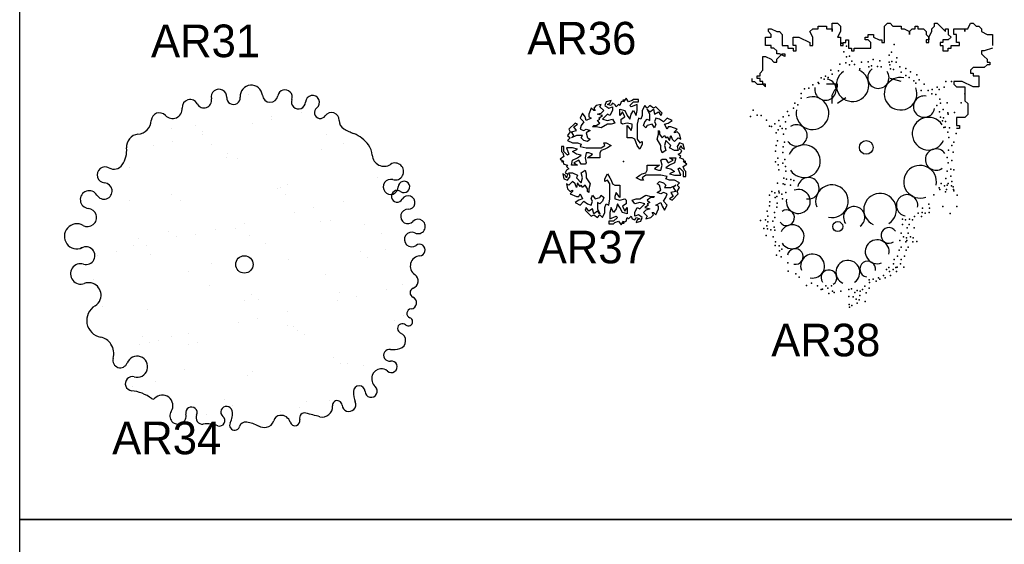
# Model space of a CAD drawing. Header units: millimetres. Extents: x -129.2 to -76.8, y 2488.8 to 2511.1.
# Tile 2 of 16: x -129.2 to -121.3, y 2499.8 to 2504. Entities that reach past the tile are written whole.
import ezdxf

# ---------------------------------------------------------------- set-up
doc = ezdxf.new("R2010")
doc.units = ezdxf.units.MM
doc.styles.add('MAYO', font='COBT____.PFB', dxfattribs={"height": 0.7})

# ---------------------------------------------------------------- blocks, each defined once
blk = doc.blocks.new('AR34')
for p, q in [((0.0399, 1.3749), (0.0399, 1.3749)), ((0.2216, 1.1962), (0.2216, 1.1962)), ((0.4616, 1.2273), (0.4616, 1.2273)), ((-0.3906, 1.1205), (-0.3906, 1.1205)), ((0.0677, 1.1396), (0.0677, 1.1396)), ((0.2214, 1.1738), (0.2214, 1.1738)), ((-0.583, 1.0958), (-0.583, 1.0958)), ((-0.3335, 1.0504), (-0.3335, 1.0504)), ((-0.3311, 1.0749), (-0.3311, 1.0749)), ((0.6655, 1.0498), (0.6655, 1.0498)), ((-0.7274, 0.9627), (-0.7274, 0.9627)), ((-0.5736, 0.9969), (-0.5736, 0.9969)), ((-0.265, 0.966), (-0.265, 0.966)), ((0.7986, 0.9807), (0.7986, 0.9807)), ((-0.1319, 0.8968), (-0.1319, 0.8968)), ((0.6272, 0.9303), (0.6272, 0.9303)), ((-0.1376, 0.8665), (-0.1376, 0.8665)), ((-0.0501, 0.8596), (-0.0501, 0.8596)), ((-0.919, 0.7875), (-0.919, 0.7875)), ((1.2778, 0.7317), (1.2778, 0.7317)), ((0.3473, 0.6479), (0.3473, 0.6479)), ((1.0726, 0.701), (1.0726, 0.701)), ((-0.5832, 0.564), (-0.5832, 0.564)), ((0.2714, 0.6133), (0.2714, 0.6133)), ((0.2912, 0.622), (0.2912, 0.622)), ((0.3309, 0.5677), (0.3309, 0.5677)), ((-0.9253, 0.5181), (-0.9253, 0.5181)), ((-0.5134, 0.5217), (-0.5134, 0.5217)), ((0.8022, 0.5141), (0.8022, 0.5141)), ((0.4083, 0.4265), (0.4083, 0.4265)), ((0.5621, 0.4607), (0.5621, 0.4607)), ((0.0071, 0.3372), (0.0071, 0.3372)), ((0.612, 0.3524), (0.612, 0.3524)), ((0.6968, 0.3562), (0.6968, 0.3562)), ((0.9729, 0.3228), (0.9729, 0.3228)), ((-0.6038, 0.2718), (-0.6038, 0.2718)), ((-0.3867, 0.2496), (-0.3867, 0.2496)), ((-0.233, 0.2838), (-0.233, 0.2838)), ((-0.068, 0.2924), (-0.068, 0.2924)), ((0.0424, 0.239), (0.0424, 0.239)), ((1.106, 0.2536), (1.106, 0.2536)), ((-0.8493, 0.2134), (-0.8493, 0.2134)), ((-0.7879, 0.1603), (-0.7879, 0.1603)), ((-0.5443, 0.2262), (-0.5443, 0.2262)), ((0.1755, 0.1698), (0.1755, 0.1698)), ((-1.0281, 0.1069), (-1.0281, 0.1069)), ((-0.8881, 0.1552), (-0.8881, 0.1552)), ((-0.755, 0.086), (-0.755, 0.086)), ((0.9335, 0.1061), (0.9335, 0.1061)), ((1.1422, 0.1269), (1.1422, 0.1269)), ((-1.1818, 0.0727), (-1.1818, 0.0727)), ((-0.2632, 0.0109), (-0.2632, 0.0109)), ((0.3608, 0.0479), (0.3608, 0.0479)), ((0.993, 0.0605), (0.993, 0.0605)), ((-0.4437, -0.0525), (-0.4437, -0.0525)), ((0.6547, -0.0792), (0.6547, -0.0792)), ((-1.2085, -0.1163), (-1.2085, -0.1163)), ((1.274, -0.1548), (1.274, -0.1548)), ((-0.2758, -0.163), (-0.2758, -0.163)), ((0.0583, -0.2354), (0.0583, -0.2354)), ((0.7664, -0.218), (0.7664, -0.218)), ((1.1428, -0.199), (1.1428, -0.199)), ((0.0017, -0.2818), (0.0017, -0.2818)), ((0.1178, -0.281), (0.1178, -0.281)), ((0.7489, -0.2867), (0.7489, -0.2867)), ((0.9027, -0.2525), (0.9027, -0.2525)), ((-1.1384, -0.3307), (-1.1384, -0.3307)), ((-0.7797, -0.3608), (-0.7797, -0.3608)), ((0.3477, -0.3759), (0.3477, -0.3759)), ((-0.0461, -0.4636), (-0.0461, -0.4636)), ((0.1076, -0.4294), (0.1076, -0.4294)), ((1.2118, -0.4473), (1.2118, -0.4473)), ((1.2803, -0.4042), (1.2803, -0.4042)), ((-0.4473, -0.5528), (-0.4473, -0.5528)), ((0.3498, -0.488), (0.3498, -0.488)), ((0.3988, -0.4963), (0.3988, -0.4963)), ((0.4305, -0.5263), (0.4305, -0.5263)), ((-0.8169, -0.577), (-0.8169, -0.577)), ((-0.7574, -0.6226), (-0.7574, -0.6226)), ((-0.6874, -0.6063), (-0.6874, -0.6063)), ((-0.5807, -0.5719), (-0.5807, -0.5719)), ((-0.3741, -0.6266), (-0.3741, -0.6266)), ((0.4829, -0.5572), (0.4829, -0.5572)), ((-0.8412, -0.6405), (-0.8412, -0.6405)), ((-0.4476, -0.641), (-0.4476, -0.641)), ((0.7203, -0.7426), (0.7203, -0.7426)), ((0.7798, -0.7883), (0.7798, -0.7883)), ((0.8361, -0.7921), (0.8361, -0.7921)), ((-0.4764, -0.8379), (-0.4764, -0.8379)), ((0.0713, -0.8559), (0.0713, -0.8559)), ((0.9621, -0.8062), (0.9621, -0.8062)), ((-0.71, -0.9349), (-0.71, -0.9349)), ((0.0316, -0.89), (0.0316, -0.89)), ((-0.8989, -0.9738), (-0.8989, -0.9738)), ((1.0608, -1.0035), (1.0608, -1.0035)), ((-0.1549, -1.0842), (-0.1549, -1.0842)), ((0.5001, -1.1004), (0.5001, -1.1004)), ((0.6883, -1.0891), (0.6883, -1.0891)), ((-0.0954, -1.1298), (-0.0954, -1.1298)), ((0.2945, -1.1767), (0.2945, -1.1767)), ((0.4482, -1.1425), (0.4482, -1.1425)), ((-0.3044, -1.2008), (-0.3044, -1.2008)), ((-0.1067, -1.266), (-0.1067, -1.266)), ((0.6572, -1.2151), (0.6572, -1.2151))]:
    blk.add_line(p, q)
blk.add_circle((0.0028, 0.0046), 0.0699)
for centre, radius, start, end in [((0.0588, 1.3575), 0.0893, 5.55578, 184.53107), ((-0.2018, 1.3515), 0.0627, 357.38104, 192.7058), ((-0.0847, 1.3461), 0.0546, 177.38104, 4.53107), ((0.2105, 1.3722), 0.0631, 185.55578, 350.27498), ((0.3298, 1.3518), 0.0579, 340.48863, 170.27498), ((0.5512, 1.3088), 0.0559, 307.42775, 177.69442), ((-0.4335, 1.267), 0.0645, 27.25613, 184.07894), ((-0.3222, 1.3243), 0.0607, 207.25613, 12.7058), ((0.4382, 1.3134), 0.0572, 160.48863, 357.69442), ((-0.6808, 1.1592), 0.0654, 42.89257, 177.06936), ((-0.5757, 1.2568), 0.0781, 222.89257, 4.07894), ((0.614, 1.2268), 0.0474, 127.42775, 325.90174), ((0.7041, 1.1658), 0.0615, 357.7701, 145.90174), ((-0.8632, 1.1685), 0.1172, 274.8706, 357.06936), ((0.8393, 1.1605), 0.0738, 177.7701, 240.22346), ((-0.8447, 0.9515), 0.1006, 94.8706, 185.24084), ((1.1378, 1.6824), 0.675, 240.22346, 247.91416), ((0.7814, 0.8039), 0.273, 36.39034, 67.91416), ((0.8726, 0.8712), 0.1597, 4.19425, 36.39034), ((-1.1524, 0.9232), 0.2084, 325.98137, 5.24084), ((1.1268, 0.8898), 0.0951, 184.19425, 303.01156), ((-1.0467, 0.8519), 0.0808, 240.37257, 325.98137), ((1.2158, 0.7527), 0.0684, 254.22489, 123.01156), ((-1.1184, 0.7257), 0.0643, 60.37257, 266.12842), ((-1.1272, 0.5957), 0.0659, 210.24225, 86.12842), ((1.1808, 0.6286), 0.0606, 74.22489, 359.85061), ((1.2874, 0.6284), 0.0461, 233.82209, 179.85061), ((-1.246, 0.5265), 0.0716, 30.24225, 264.7312), ((1.2324, 0.5531), 0.0471, 53.82209, 330.50873), ((1.3211, 0.503), 0.0547, 268.44748, 150.50873), ((-1.2593, 0.3825), 0.073, 240.6127, 84.7312), ((1.318, 0.3906), 0.0577, 88.44748, 315.83099), ((-1.3447, 0.2308), 0.1011, 60.6127, 294.61764), ((1.4009, 0.3102), 0.0578, 243.77907, 135.83099), ((1.3492, 0.2053), 0.0591, 63.77907, 306.30778), ((1.4115, 0.1206), 0.0461, 274.27682, 126.30778), ((-1.2711, 0.0757), 0.0712, 253.72911, 130.60171), ((-1.314, -0.0713), 0.082, 73.72911, 290.63538), ((1.4211, -0.0085), 0.0834, 94.27682, 235.37627), ((1.3381, -0.1287), 0.0627, 290.53114, 55.37627), ((-1.25, -0.2414), 0.0997, 339.03841, 110.63538), ((1.3734, -0.2229), 0.0379, 110.53114, 246.88072), ((-1.2514, -0.2408), 0.1013, 301.07304, 339.03841), ((1.3391, -0.3033), 0.0495, 275.14521, 66.88072), ((-1.1281, -0.4455), 0.1377, 121.07304, 259.39823), ((1.3468, -0.3892), 0.0367, 95.14521, 249.89443), ((1.2746, -0.5109), 0.0393, 49.14033, 247.23034), ((1.3225, -0.4555), 0.034, 229.14033, 69.89443), ((1.2335, -0.6089), 0.0669, 288.61253, 67.23034), ((-1.1768, -0.7057), 0.1271, 33.345, 79.39823), ((-1.1883, -0.7132), 0.1408, 344.36673, 33.345), ((1.1705, -0.7259), 0.0473, 81.47432, 279.08931), ((1.202, -0.5155), 0.1654, 261.47432, 288.61253), ((-0.9957, -0.7671), 0.0592, 164.36673, 339.30511), ((-0.8607, -0.8181), 0.085, 254.36759, 159.30511), ((1.1853, -0.8185), 0.0465, 227.41168, 99.08931), ((1.1062, -0.912), 0.0782, 96.26017, 161.22953), ((1.1055, -0.9054), 0.0715, 47.41168, 96.26017), ((-0.8989, -0.9546), 0.0567, 74.36759, 263.84146), ((1.1137, -0.9145), 0.0861, 161.22953, 227.77398), ((-0.9402, -1.3365), 0.3274, 53.09559, 83.84146), ((1.0867, -1.0235), 0.2067, 178.26061, 202.21066), ((0.9268, -1.0186), 0.0468, 2.29488, 178.26061), ((1.0228, -1.0148), 0.0493, 182.29488, 47.77398), ((-0.7331, -1.0608), 0.0174, 233.09559, 316.99125), ((-0.6579, -1.131), 0.0855, 326.76626, 136.99125), ((0.7497, -1.1295), 0.0388, 4.14328, 185.94356), ((0.8438, -1.1226), 0.0556, 184.14328, 22.21066), ((-0.5315, -1.2138), 0.0656, 146.76626, 13.4455), ((-0.4231, -1.1879), 0.0458, 336.02299, 193.4455), ((-0.1409, -1.1831), 0.0461, 11.99507, 231.24156), ((-0.227, -1.2014), 0.1341, 330.03086, 11.99507), ((0.6303, -1.1419), 0.0812, 255.24191, 5.94356), ((-0.3335, -1.2277), 0.0523, 156.02299, 275.96966), ((-0.1964, -1.2523), 0.0427, 251.48786, 51.24156), ((0.0132, -1.3176), 0.0537, 81.31075, 161.92588), ((-0.028, -1.5871), 0.3263, 63.51889, 81.31075), ((0.1703, -1.2353), 0.0704, 278.48389, 345.36637), ((0.2951, -1.2679), 0.0585, 95.8191, 165.36637), ((0.2971, -1.2875), 0.0782, 16.92412, 95.8191), ((0.4099, -1.2532), 0.0396, 196.92412, 15.79205), ((0.4877, -1.2312), 0.0413, 75.52169, 195.79205), ((-5.4107, -24.0742), 23.6335, 75.24191, 75.52169), ((-0.2989, -1.5583), 0.28, 71.48786, 95.96966), ((-0.076, -1.2885), 0.0402, 150.03086, 341.92588), ((0.165, -1.1996), 0.1065, 243.51889, 278.48389)]:
    blk.add_arc(centre, radius, start, end)
blk = doc.blocks.new('AR37')
for points in [[(-0.0031, 0.4993), (-0.0031, 0.4893), (-0.0231, 0.4793), (-0.0331, 0.4493), (-0.0431, 0.4593), (-0.0631, 0.4393), (-0.0731, 0.4593), (-0.0931, 0.4693), (-0.1031, 0.4493), (-0.1331, 0.4593), (-0.1131, 0.4693), (-0.1031, 0.4893), (-0.1431, 0.4793), (-0.1531, 0.4493), (-0.1231, 0.4293), (-0.0931, 0.4393), (-0.0931, 0.4093), (-0.1131, 0.3693), (-0.1331, 0.3793), (-0.1731, 0.3393), (-0.1331, 0.3293), (-0.0931, 0.3393), (-0.0731, 0.3093), (-0.1031, 0.2993), (-0.1331, 0.2993), (-0.1831, 0.2693), (-0.2231, 0.2793), (-0.2531, 0.2793), (-0.2431, 0.2893), (-0.2231, 0.2893), (-0.1931, 0.3093), (-0.2131, 0.3293), (-0.1931, 0.3393), (-0.2031, 0.3493), (-0.1731, 0.3693), (-0.2131, 0.3793), (-0.1831, 0.3893), (-0.1631, 0.4093), (-0.1931, 0.4393), (-0.1831, 0.4593), (-0.2231, 0.4493), (-0.2431, 0.4293), (-0.2331, 0.4093), (-0.2431, 0.4093), (-0.2631, 0.4293), (-0.2831, 0.3793), (-0.2831, 0.3593), (-0.2631, 0.3493), (-0.3031, 0.3293), (-0.3131, 0.3593), (-0.3331, 0.3893), (-0.3531, 0.3493), (-0.3231, 0.3193), (-0.3431, 0.2893), (-0.3531, 0.2593), (-0.3231, 0.2493), (-0.3031, 0.2593), (-0.2731, 0.2493), (-0.3031, 0.2293), (-0.2931, 0.1893), (-0.2731, 0.1793), (-0.2931, 0.1593), (-0.3231, 0.1693), (-0.3431, 0.1893), (-0.3331, 0.2093), (-0.3831, 0.2093), (-0.4231, 0.1893), (-0.4031, 0.2093), (-0.4231, 0.2393), (-0.3831, 0.2493), (-0.4031, 0.2793), (-0.3731, 0.2993), (-0.3931, 0.3093), (-0.4431, 0.2593), (-0.4331, 0.2393), (-0.4531, 0.2093), (-0.4331, 0.1893), (-0.4531, 0.1693), (-0.4131, 0.1493), (-0.3731, 0.1493), (-0.3431, 0.1393), (-0.3531, 0.1193), (-0.3031, 0.1093), (-0.1831, 0.1093), (-0.1531, 0.1293), (-0.1631, 0.1493), (-0.1431, 0.1493), (-0.1031, 0.1293), (-0.1331, 0.1093), (-0.1531, 0.0993), (-0.1831, 0.0893), (-0.1931, 0.0693), (-0.1931, 0.0293), (-0.2931, 0.0293), (-0.2531, 0.0593), (-0.2831, 0.0693), (-0.3031, 0.0693), (-0.3131, 0.0293), (-0.3031, -0.0107), (-0.3131, -0.0207), (-0.3431, -0.0207), (-0.3631, 0.0093), (-0.4031, -0.0107), (-0.3731, -0.0307), (-0.4231, -0.0307), (-0.4131, 0.0093), (-0.3731, 0.0293), (-0.3431, 0.0493), (-0.3831, 0.0593), (-0.4131, 0.0793), (-0.3731, 0.0993), (-0.4131, 0.1093), (-0.4631, 0.1093), (-0.4431, 0.0593), (-0.4531, 0.0493), (-0.4831, 0.0793), (-0.4831, 0.1193), (-0.5031, 0.1193), (-0.5031, 0.0793), (-0.4931, 0.0693), (-0.4831, 0.0393), (-0.5131, 0.0193), (-0.4831, -0.0007), (-0.5031, -0.0007)], [(0.4969, -0.0007), (0.4869, -0.0007), (0.4769, 0.0193), (0.4469, 0.0293), (0.4569, 0.0393), (0.4369, 0.0593), (0.4569, 0.0693), (0.4669, 0.0893), (0.4469, 0.0993), (0.4569, 0.1293), (0.4669, 0.1093), (0.4869, 0.0993), (0.4769, 0.1393), (0.4469, 0.1493), (0.4269, 0.1193), (0.4369, 0.0893), (0.4069, 0.0893), (0.3669, 0.1093), (0.3769, 0.1293), (0.3369, 0.1693), (0.3269, 0.1293), (0.3369, 0.0893), (0.3069, 0.0693), (0.2969, 0.0993), (0.2969, 0.1293), (0.2669, 0.1793), (0.2769, 0.2193), (0.2769, 0.2493), (0.2869, 0.2393), (0.2869, 0.2193), (0.3069, 0.1893), (0.3269, 0.2093), (0.3369, 0.1893), (0.3469, 0.1993), (0.3669, 0.1693), (0.3769, 0.2093), (0.3869, 0.1793), (0.4069, 0.1593), (0.4369, 0.1893), (0.4569, 0.1793), (0.4469, 0.2193), (0.4269, 0.2393), (0.4069, 0.2293), (0.4069, 0.2393), (0.4269, 0.2593), (0.3769, 0.2793), (0.3569, 0.2793), (0.3469, 0.2593), (0.3269, 0.2993), (0.3569, 0.3093), (0.3869, 0.3293), (0.3469, 0.3493), (0.3169, 0.3193), (0.2869, 0.3393), (0.2569, 0.3493), (0.2469, 0.3193), (0.2569, 0.2993), (0.2469, 0.2693), (0.2269, 0.2993), (0.1869, 0.2893), (0.1769, 0.2693), (0.1569, 0.2893), (0.1669, 0.3193), (0.1869, 0.3393), (0.2069, 0.3293), (0.2069, 0.3793), (0.1869, 0.4193), (0.2069, 0.3993), (0.2369, 0.4193), (0.2469, 0.3793), (0.2769, 0.3993), (0.2969, 0.3693), (0.3069, 0.3893), (0.2569, 0.4393), (0.2369, 0.4293), (0.2069, 0.4493), (0.1869, 0.4293), (0.1669, 0.4493), (0.1469, 0.4093), (0.1469, 0.3693), (0.1369, 0.3393), (0.1169, 0.3493), (0.1069, 0.2993), (0.1069, 0.1793), (0.1269, 0.1493), (0.1469, 0.1593), (0.1469, 0.1393), (0.1269, 0.0993), (0.1069, 0.1293), (0.0969, 0.1493), (0.0869, 0.1793), (0.0669, 0.1893), (0.0269, 0.1893), (0.0269, 0.2893), (0.0569, 0.2493), (0.0669, 0.2793), (0.0669, 0.2993), (0.0269, 0.3093), (-0.0131, 0.2993), (-0.0231, 0.3093), (-0.0231, 0.3393), (0.0069, 0.3593), (-0.0131, 0.3993), (-0.0331, 0.3693), (-0.0331, 0.4193), (0.0069, 0.4093), (0.0269, 0.3693), (0.0469, 0.3393), (0.0569, 0.3793), (0.0769, 0.4093), (0.0969, 0.3693), (0.1069, 0.4093), (0.1069, 0.4593), (0.0569, 0.4393), (0.0469, 0.4493), (0.0769, 0.4793), (0.1169, 0.4793), (0.1169, 0.4993), (0.0769, 0.4993), (0.0669, 0.4893), (0.0369, 0.4793), (0.0169, 0.5093), (-0.0031, 0.4793), (-0.0031, 0.4993)], [(-0.0031, -0.5007), (-0.0031, -0.4907), (0.0169, -0.4807), (0.0269, -0.4507), (0.0369, -0.4607), (0.0569, -0.4407), (0.0669, -0.4607), (0.0869, -0.4707), (0.0969, -0.4507), (0.1269, -0.4607), (0.1069, -0.4707), (0.0969, -0.4907), (0.1369, -0.4807), (0.1469, -0.4507), (0.1169, -0.4307), (0.0869, -0.4407), (0.0869, -0.4107), (0.1069, -0.3707), (0.1269, -0.3807), (0.1669, -0.3407), (0.1269, -0.3307), (0.0869, -0.3407), (0.0669, -0.3107), (0.0969, -0.3007), (0.1269, -0.3007), (0.1769, -0.2707), (0.2169, -0.2807), (0.2469, -0.2807), (0.2369, -0.2907), (0.2169, -0.2907), (0.1869, -0.3107), (0.2069, -0.3307), (0.1869, -0.3407), (0.1969, -0.3507), (0.1669, -0.3707), (0.2069, -0.3807), (0.1769, -0.3907), (0.1569, -0.4107), (0.1869, -0.4407), (0.1769, -0.4607), (0.2169, -0.4507), (0.2369, -0.4307), (0.2269, -0.4107), (0.2369, -0.4107), (0.2569, -0.4307), (0.2769, -0.3807), (0.2769, -0.3607), (0.2569, -0.3507), (0.2969, -0.3307), (0.3069, -0.3607), (0.3269, -0.3907), (0.3469, -0.3507), (0.3169, -0.3207), (0.3369, -0.2907), (0.3469, -0.2607), (0.3169, -0.2507), (0.2969, -0.2607), (0.2669, -0.2507), (0.2969, -0.2307), (0.2869, -0.1907), (0.2669, -0.1807), (0.2869, -0.1607), (0.3169, -0.1707), (0.3369, -0.1907), (0.3269, -0.2107), (0.3769, -0.2107), (0.4169, -0.1907), (0.3969, -0.2107), (0.4169, -0.2407), (0.3769, -0.2507), (0.3969, -0.2807), (0.3669, -0.3007), (0.3869, -0.3107), (0.4369, -0.2607), (0.4269, -0.2407), (0.4469, -0.2107), (0.4269, -0.1907), (0.4469, -0.1707), (0.4069, -0.1507), (0.3669, -0.1507), (0.3369, -0.1407), (0.3469, -0.1207), (0.2969, -0.1107), (0.1769, -0.1107), (0.1469, -0.1307), (0.1569, -0.1507), (0.1369, -0.1507), (0.0969, -0.1307), (0.1269, -0.1107), (0.1469, -0.1007), (0.1769, -0.0907), (0.1869, -0.0707), (0.1869, -0.0307), (0.2869, -0.0307), (0.2469, -0.0607), (0.2769, -0.0707), (0.2969, -0.0707), (0.3069, -0.0307), (0.2969, 0.0093), (0.3069, 0.0193), (0.3369, 0.0193), (0.3569, -0.0107), (0.3969, 0.0093), (0.3669, 0.0293), (0.4169, 0.0293), (0.4069, -0.0107), (0.3669, -0.0307), (0.3369, -0.0507), (0.3769, -0.0607), (0.4069, -0.0807), (0.3669, -0.1007), (0.4069, -0.1107), (0.4569, -0.1107), (0.4369, -0.0607), (0.4469, -0.0507), (0.4769, -0.0807), (0.4769, -0.1207), (0.4969, -0.1207), (0.4969, -0.0807), (0.4869, -0.0707), (0.4769, -0.0407), (0.5069, -0.0207), (0.4769, -0.0007), (0.4969, -0.0007)], [(-0.5031, -0.0007), (-0.4931, -0.0007), (-0.4831, -0.0207), (-0.4531, -0.0307), (-0.4631, -0.0407), (-0.4431, -0.0607), (-0.4631, -0.0707), (-0.4731, -0.0907), (-0.4531, -0.1007), (-0.4631, -0.1307), (-0.4731, -0.1107), (-0.4931, -0.1007), (-0.4831, -0.1407), (-0.4531, -0.1507), (-0.4331, -0.1207), (-0.4431, -0.0907), (-0.4131, -0.0907), (-0.3731, -0.1107), (-0.3831, -0.1307), (-0.3431, -0.1707), (-0.3331, -0.1307), (-0.3431, -0.0907), (-0.3131, -0.0707), (-0.3031, -0.1007), (-0.3031, -0.1307), (-0.2731, -0.1807), (-0.2831, -0.2207), (-0.2831, -0.2507), (-0.2931, -0.2407), (-0.2931, -0.2207), (-0.3131, -0.1907), (-0.3331, -0.2107), (-0.3431, -0.1907), (-0.3531, -0.2007), (-0.3731, -0.1707), (-0.3831, -0.2107), (-0.3931, -0.1807), (-0.4131, -0.1607), (-0.4431, -0.1907), (-0.4631, -0.1807), (-0.4531, -0.2207), (-0.4331, -0.2407), (-0.4131, -0.2307), (-0.4131, -0.2407), (-0.4331, -0.2607), (-0.3831, -0.2807), (-0.3631, -0.2807), (-0.3531, -0.2607), (-0.3331, -0.3007), (-0.3631, -0.3107), (-0.3931, -0.3307), (-0.3531, -0.3507), (-0.3231, -0.3207), (-0.2931, -0.3407), (-0.2631, -0.3507), (-0.2531, -0.3207), (-0.2631, -0.3007), (-0.2531, -0.2707), (-0.2331, -0.3007), (-0.1931, -0.2907), (-0.1831, -0.2707), (-0.1631, -0.2907), (-0.1731, -0.3207), (-0.1931, -0.3407), (-0.2131, -0.3307), (-0.2131, -0.3807), (-0.1931, -0.4207), (-0.2131, -0.4007), (-0.2431, -0.4207), (-0.2531, -0.3807), (-0.2831, -0.4007), (-0.3031, -0.3707), (-0.3131, -0.3907), (-0.2631, -0.4407), (-0.2431, -0.4307), (-0.2131, -0.4507), (-0.1931, -0.4307), (-0.1731, -0.4507), (-0.1531, -0.4107), (-0.1531, -0.3707), (-0.1431, -0.3407), (-0.1231, -0.3507), (-0.1131, -0.3007), (-0.1131, -0.1807), (-0.1331, -0.1507), (-0.1531, -0.1607), (-0.1531, -0.1407), (-0.1331, -0.1007), (-0.1131, -0.1307), (-0.1031, -0.1507), (-0.0931, -0.1807), (-0.0731, -0.1907), (-0.0331, -0.1907), (-0.0331, -0.2907), (-0.0631, -0.2507), (-0.0731, -0.2807), (-0.0731, -0.3007), (-0.0331, -0.3107), (0.0069, -0.3007), (0.0169, -0.3107), (0.0169, -0.3407), (-0.0131, -0.3607), (0.0069, -0.4007), (0.0269, -0.3707), (0.0269, -0.4207), (-0.0131, -0.4107), (-0.0331, -0.3707), (-0.0531, -0.3407), (-0.0631, -0.3807), (-0.0831, -0.4107), (-0.1031, -0.3707), (-0.1131, -0.4107), (-0.1131, -0.4607), (-0.0631, -0.4407), (-0.0531, -0.4507), (-0.0831, -0.4807), (-0.1231, -0.4807), (-0.1231, -0.5007), (-0.0831, -0.5007), (-0.0731, -0.4907), (-0.0431, -0.4807), (-0.0231, -0.5107), (-0.0031, -0.4807), (-0.0031, -0.5007)]]:
    blk.add_lwpolyline(points)
blk.add_point((-0.0031, -0.0007))
blk = doc.blocks.new('AR38')
for p, q in [((-0.7834, 0.9406), (-0.7834, 0.9629)), ((-0.7834, 0.9629), (-0.7611, 0.9629)), ((-0.7611, 0.9629), (-0.7166, 0.9406)), ((-0.4493, 0.9406), (-0.427, 0.9629)), ((-0.427, 0.9629), (-0.3825, 0.9629)), ((-0.3825, 0.9629), (-0.3825, 0.9851)), ((-0.3825, 0.9851), (-0.3156, 0.9851)), ((-0.3156, 0.9851), (-0.3156, 0.9629)), ((-0.3156, 0.9629), (-0.2711, 0.9629)), ((-0.2711, 0.9406), (-0.2711, 1.0074)), ((-0.2711, 1.0074), (-0.2265, 1.0074)), ((-0.2711, 0.9629), (-0.2711, 0.9406)), ((-0.2265, 1.0074), (-0.2042, 0.9851)), ((-0.2042, 0.9851), (-0.2042, 0.9406)), ((0.1522, 0.9851), (0.1744, 1.0074)), ((0.1522, 0.8516), (0.1522, 0.9851)), ((0.1744, 1.0074), (0.1967, 1.0074)), ((0.1967, 1.0074), (0.219, 0.9851)), ((0.219, 0.9851), (0.2858, 0.9851)), ((0.2858, 0.9851), (0.2858, 0.9629)), ((0.2858, 0.9629), (0.3081, 0.9629)), ((0.3081, 0.9629), (0.3527, 0.9406)), ((0.3527, 0.9406), (0.3749, 0.9629)), ((0.3749, 0.9629), (0.3972, 0.9629)), ((0.3972, 0.9629), (0.3972, 0.9851)), ((0.3972, 0.9851), (0.4195, 0.9851)), ((0.4195, 0.9851), (0.4195, 0.9629)), ((0.4195, 0.9629), (0.464, 0.9629)), ((0.464, 0.9629), (0.4863, 0.9406)), ((0.5309, 0.9629), (0.5531, 0.9851)), ((0.5309, 0.9406), (0.5309, 0.9629)), ((0.5531, 0.9851), (0.5531, 1.0074)), ((0.5531, 1.0074), (0.5754, 1.0074)), ((0.5754, 1.0074), (0.5977, 0.9851)), ((0.5977, 0.9851), (0.62, 0.9629)), ((0.62, 0.9629), (0.6422, 0.9406)), ((0.6422, 0.9406), (0.6422, 0.9629)), ((0.6422, 0.9629), (0.6645, 0.9629)), ((0.6645, 0.9629), (0.6645, 0.9184)), ((0.7091, 0.9184), (0.7091, 0.9629)), ((0.7091, 0.9629), (0.7982, 0.9629)), ((0.7982, 0.9629), (0.7982, 0.9406)), ((0.7982, 0.9406), (0.7982, 0.9629)), ((0.7982, 0.9629), (0.8204, 0.9629)), ((0.8204, 0.9629), (0.8427, 1.0074)), ((0.8427, 1.0074), (0.865, 1.0074)), ((0.865, 1.0074), (0.8873, 0.9851)), ((0.8873, 0.9851), (0.9096, 0.9851)), ((0.9096, 0.9851), (0.9318, 0.9629)), ((0.9318, 0.9629), (0.9318, 0.9406)), ((-0.8057, 0.8293), (-0.8057, 0.8961)), ((-0.8057, 0.8961), (-0.7611, 0.8961)), ((-0.7611, 0.9184), (-0.7834, 0.9406)), ((-0.7611, 0.8961), (-0.7611, 0.9184)), ((-0.7166, 0.9406), (-0.6943, 0.9406)), ((-0.6943, 0.9406), (-0.672, 0.9184)), ((-0.672, 0.9184), (-0.672, 0.8293)), ((-0.5829, 0.8961), (-0.5384, 0.8961)), ((-0.5829, 0.8293), (-0.5829, 0.8961)), ((-0.5384, 0.8961), (-0.4493, 0.8516)), ((-0.427, 0.8961), (-0.4493, 0.9406)), ((-0.427, 0.8293), (-0.427, 0.8961)), ((-0.2042, 0.9406), (-0.2265, 0.8961)), ((-0.2265, 0.8961), (-0.2042, 0.8961)), ((-0.2042, 0.8961), (-0.2042, 0.8293)), ((-0.1597, 0.8516), (-0.1597, 0.8738)), ((-0.1597, 0.8738), (-0.1374, 0.8738)), ((-0.1374, 0.8738), (-0.1374, 0.807)), ((-0.0038, 0.8738), (-0.0038, 0.8961)), ((-0.0038, 0.8961), (0.0185, 0.8961)), ((0.0185, 0.8738), (-0.0038, 0.8738)), ((0.0185, 0.8961), (0.0185, 0.9184)), ((0.0185, 0.9184), (0.0631, 0.9184)), ((0.0408, 0.8516), (0.0185, 0.8738)), ((0.0631, 0.9184), (0.0631, 0.8961)), ((0.0631, 0.8961), (0.1076, 0.8738)), ((0.1076, 0.8738), (0.1299, 0.8738)), ((0.1299, 0.8738), (0.1299, 0.8516)), ((0.3527, 0.9406), (0.3527, 0.9184)), ((0.3527, 0.9184), (0.3527, 0.9406)), ((0.4863, 0.9406), (0.4863, 0.9184)), ((0.4863, 0.9184), (0.5086, 0.8961)), ((0.5086, 0.8738), (0.4863, 0.8738)), ((0.4863, 0.8738), (0.4863, 0.8516)), ((0.5086, 0.8961), (0.5309, 0.9406)), ((0.5086, 0.8961), (0.5086, 0.8738)), ((0.5086, 0.8516), (0.5086, 0.8961)), ((0.6645, 0.8738), (0.62, 0.8738)), ((0.62, 0.8738), (0.62, 0.8516)), ((0.6645, 0.9184), (0.6868, 0.8961)), ((0.6868, 0.8961), (0.6645, 0.8738)), ((0.7313, 0.9184), (0.7091, 0.9184)), ((0.7313, 0.8516), (0.7313, 0.9184)), ((0.9318, 0.9406), (0.9764, 0.9184)), ((0.9764, 0.9184), (1.0209, 0.9184)), ((1.0209, 0.9184), (1.0209, 0.8293)), ((-0.7611, 0.8293), (-0.8057, 0.8293)), ((-0.7611, 0.807), (-0.7611, 0.8293)), ((-0.7389, 0.807), (-0.7611, 0.807)), ((-0.7166, 0.7848), (-0.7389, 0.807)), ((-0.672, 0.8293), (-0.6275, 0.8293)), ((-0.6275, 0.8293), (-0.6275, 0.807)), ((-0.6275, 0.807), (-0.5829, 0.807)), ((-0.5607, 0.8293), (-0.5829, 0.8293)), ((-0.5829, 0.807), (-0.5829, 0.7848)), ((-0.5607, 0.7848), (-0.5607, 0.8293)), ((-0.4493, 0.8516), (-0.4493, 0.8293)), ((-0.4493, 0.8293), (-0.427, 0.8293)), ((-0.2042, 0.8293), (-0.182, 0.8293)), ((-0.182, 0.8293), (-0.182, 0.8516)), ((-0.182, 0.8516), (-0.1597, 0.8516)), ((-0.1374, 0.807), (-0.1151, 0.807)), ((-0.1151, 0.807), (-0.1151, 0.7848)), ((-0.0929, 0.7848), (-0.0929, 0.807)), ((-0.0929, 0.807), (0.0408, 0.807)), ((0.0408, 0.807), (0.0408, 0.8516)), ((0.1299, 0.8516), (0.1522, 0.8516)), ((0.4863, 0.8516), (0.5086, 0.8516)), ((0.62, 0.8516), (0.5977, 0.8516)), ((0.5977, 0.8516), (0.5977, 0.8293)), ((0.5977, 0.8293), (0.62, 0.8293)), ((0.62, 0.8293), (0.62, 0.7848)), ((0.6645, 0.7848), (0.6645, 0.807)), ((0.6645, 0.807), (0.6868, 0.807)), ((0.6868, 0.807), (0.6868, 0.8293)), ((0.6868, 0.8293), (0.7536, 0.8293)), ((0.7536, 0.8516), (0.7313, 0.8516)), ((0.7536, 0.8293), (0.7536, 0.8516)), ((1.0209, 0.807), (0.9541, 0.7848)), ((-0.828, 0.629), (-0.828, 0.7403)), ((-0.828, 0.7403), (-0.8057, 0.7403)), ((-0.8057, 0.7403), (-0.7611, 0.718)), ((-0.7611, 0.718), (-0.7389, 0.6957)), ((-0.7166, 0.7625), (-0.7166, 0.7848)), ((-0.6943, 0.7625), (-0.7166, 0.7625)), ((-0.7166, 0.718), (-0.6943, 0.7403)), ((-0.7166, 0.6957), (-0.7166, 0.718)), ((-0.6943, 0.7403), (-0.672, 0.7625)), ((-0.6498, 0.7403), (-0.6943, 0.7625)), ((-0.672, 0.7625), (-0.6498, 0.7625)), ((-0.6498, 0.7625), (-0.6498, 0.7403)), ((-0.5829, 0.7848), (-0.5607, 0.7848)), ((-0.1151, 0.7848), (-0.0929, 0.7848)), ((0.62, 0.7848), (0.6645, 0.7848)), ((0.9541, 0.7848), (0.9318, 0.7848)), ((0.9318, 0.7848), (0.9318, 0.7625)), ((0.9318, 0.7625), (0.9541, 0.7403)), ((0.9541, 0.7403), (0.9764, 0.718)), ((0.9764, 0.718), (0.9764, 0.6957)), ((-0.7389, 0.6957), (-0.7166, 0.6957)), ((0.865, 0.6512), (0.8427, 0.629)), ((0.9541, 0.6512), (0.865, 0.6512)), ((0.9764, 0.6735), (0.9541, 0.6512)), ((0.9764, 0.6957), (0.9987, 0.6957)), ((0.9987, 0.6735), (0.9764, 0.6735)), ((0.9987, 0.6957), (0.9987, 0.6735)), ((-0.9171, 0.5622), (-0.9171, 0.5399)), ((-0.8725, 0.5622), (-0.8725, 0.5844)), ((-0.8725, 0.5844), (-0.8502, 0.5844)), ((-0.8502, 0.5622), (-0.8725, 0.5622)), ((-0.8502, 0.6067), (-0.828, 0.629)), ((-0.8502, 0.5844), (-0.8502, 0.6067)), ((-0.8502, 0.5399), (-0.8502, 0.5622)), ((0.2858, 0.5399), (0.1967, 0.5622)), ((0.8427, 0.629), (0.8427, 0.6067)), ((0.8427, 0.6067), (0.865, 0.6067)), ((0.865, 0.6067), (0.865, 0.5844)), ((0.865, 0.5844), (0.9096, 0.5844)), ((0.9096, 0.5844), (0.9096, 0.4954)), ((-0.9171, 0.5399), (-0.8948, 0.5399)), ((-0.8948, 0.5399), (-0.8725, 0.5177)), ((-0.8725, 0.5177), (-0.828, 0.5177)), ((-0.828, 0.5399), (-0.8502, 0.5399)), ((-0.828, 0.5177), (-0.828, 0.5399)), ((-0.828, 0.5177), (-0.8057, 0.4954)), ((-0.8057, 0.5177), (-0.828, 0.5177)), ((-0.8057, 0.4954), (-0.8057, 0.5177)), ((-0.2265, 0.5177), (-0.3156, 0.5177)), ((-0.2488, 0.4731), (-0.2265, 0.4954)), ((-0.2265, 0.4954), (-0.2265, 0.5177)), ((0.7759, 0.5399), (0.7091, 0.5399)), ((0.7091, 0.5399), (0.7091, 0.5177)), ((0.7091, 0.5177), (0.7313, 0.4954)), ((0.7313, 0.4954), (0.7982, 0.4954)), ((0.865, 0.4954), (0.7759, 0.5399)), ((0.7982, 0.4954), (0.7982, 0.3841)), ((0.9096, 0.4954), (0.865, 0.4954)), ((-0.2711, 0.4286), (-0.2488, 0.4731)), ((-0.2711, 0.3618), (-0.2711, 0.4286)), ((-0.1597, 0.4064), (-0.2265, 0.3618)), ((0.7982, 0.3841), (0.8204, 0.3618)), ((0.8204, 0.3618), (0.8204, 0.2728)), ((0.7313, 0.2505), (0.7313, 0.1837)), ((0.7982, 0.2505), (0.7313, 0.2505)), ((0.8204, 0.2728), (0.7982, 0.2505)), ((0.7313, 0.1837), (0.7536, 0.1837)), ((0.7536, 0.1615), (0.7313, 0.1615)), ((0.7536, 0.1837), (0.7536, 0.1615))]:
    blk.add_line(p, q)
for centre, radius in [((0.0043, 0.0085), 0.055), ((-0.2252, -0.6283), 0.0404)]:
    blk.add_circle(centre, radius)
for centre, radius, start, end in [((0.1014, 0.5697), 0.086, 124.26167, 35.294), ((-0.3239, 0.4739), 0.086, 169.26167, 80.294), ((-0.1065, 0.5095), 0.1314, 123.25437, 65.54304), ((0.2802, 0.4411), 0.1314, 78.25437, 20.54304), ((0.2802, 0.4411), 0.1314, 78.25437, 20.54304), ((-0.4283, 0.2844), 0.1314, 168.25437, 110.54304), ((0.4698, 0.3366), 0.086, 79.26167, 350.294), ((0.4698, 0.3366), 0.086, 79.26167, 350.294), ((0.5053, 0.1193), 0.1314, 33.25437, 335.54304), ((-0.5569, 0.1056), 0.086, 214.26167, 125.294), ((-0.4967, -0.1023), 0.1314, 213.25437, 155.54304), ((0.5655, -0.0886), 0.086, 34.26167, 305.294), ((0.4369, -0.2674), 0.1314, 348.25437, 290.54304), ((-0.4612, -0.3197), 0.086, 259.26167, 170.294), ((-0.2716, -0.4241), 0.1314, 258.25437, 200.54304), ((-0.5427, -0.4259), 0.0964, 168.25437, 110.54304), ((0.1151, -0.4925), 0.1314, 303.25437, 245.54304), ((0.3325, -0.457), 0.086, 349.26167, 260.294), ((-0.0928, -0.5527), 0.086, 304.26167, 215.294), ((-0.637, -0.5571), 0.0631, 214.26167, 125.294), ((-0.5928, -0.7096), 0.0964, 213.25437, 155.54304), ((0.1865, -0.6996), 0.0631, 34.26167, 305.294), ((0.0922, -0.8308), 0.0964, 348.25437, 290.54304), ((-0.5667, -0.8691), 0.0631, 259.26167, 170.294), ((-0.4277, -0.9457), 0.0964, 258.25437, 200.54304), ((-0.1439, -0.9959), 0.0964, 303.25437, 245.54304), ((0.0155, -0.9698), 0.0631, 349.26167, 260.294), ((-0.2965, -1.0401), 0.0631, 304.26167, 215.294)]:
    blk.add_arc(centre, radius, start, end)
for p in [(-0.1922, 0.8487), (-0.1558, 0.8221), (0.2281, 0.8361), (-0.1754, 0.7773), (-0.1557, 0.7367), (-0.1319, 0.7423), (0.06, 0.7172), (0.1895, 0.7503), (0.2066, 0.776), (0.2495, 0.7288), (-0.2075, 0.6792), (-0.1599, 0.6904), (-0.1305, 0.6722), (-0.1123, 0.7017), (-0.0912, 0.6765), (-0.0478, 0.6415), (-0.0352, 0.6947), (0.0194, 0.6976), (0.0236, 0.6583), (0.0475, 0.664), (0.0937, 0.6598), (0.1133, 0.7046), (0.1245, 0.657), (0.1895, 0.6945), (0.1938, 0.673), (0.2002, 0.6408), (0.2109, 0.6988), (0.2238, 0.6344), (0.2453, 0.6945), (0.2753, 0.6559), (0.3225, 0.643), (-0.3573, 0.5684), (-0.3349, 0.5586), (-0.3251, 0.581), (-0.3027, 0.5712), (-0.2817, 0.6315), (-0.2691, 0.5993), (-0.2201, 0.6259), (0.2839, 0.6129), (0.3225, 0.5872), (0.3483, 0.57), (0.3611, 0.6173), (0.4105, 0.5937), (-0.4929, 0.4798), (-0.4581, 0.4843), (-0.4245, 0.5123), (-0.3839, 0.532), (-0.3769, 0.5236), (0.3869, 0.5443), (0.4019, 0.525), (0.4298, 0.5529), (0.4706, 0.5164), (0.5757, 0.4928), (0.6315, 0.4928), (0.6444, 0.54), (0.6895, 0.5379), (-0.5197, 0.4044), (-0.5186, 0.4412), (0.447, 0.4671), (0.5028, 0.4671), (0.5307, 0.4392), (0.535, 0.4735), (0.565, 0.4349), (0.5908, 0.4735), (0.5951, 0.3963), (0.7968, 0.4406), (-0.5813, 0.3245), (-0.5701, 0.3639), (-0.5477, 0.3525), (0.5715, 0.3469), (0.6015, 0.3641), (0.6552, 0.3676), (0.7667, 0.3677), (-0.9284, 0.2587), (-0.9048, 0.3081), (-0.8748, 0.2695), (-0.8405, 0.2652), (-0.6653, 0.2544), (-0.6303, 0.2978), (-0.6177, 0.2656), (0.5929, 0.2954), (0.6015, 0.2525), (0.623, 0.3126), (0.6251, 0.2461), (0.6616, 0.2868), (0.6637, 0.2761), (0.7152, 0.2904), (-0.7998, 0.2277), (-0.7731, 0.1787), (-0.7577, 0.1773), (-0.7325, 0.1983), (-0.6989, 0.2263), (-0.6877, 0.1787), (-0.6737, 0.1619), (-0.6457, 0.2138), (-0.6428, 0.1591), (0.6187, 0.2225), (0.6294, 0.1688), (0.6401, 0.171), (0.6423, 0.216), (0.6745, 0.1667), (-0.7204, 0.125), (-0.7059, 0.1493), (-0.6624, 0.1143), (0.6595, 0.1302), (0.6681, 0.0873), (0.7281, 0.1216), (-0.7217, 0.0241), (-0.7105, 0.062), (-0.6637, 0.0134), (-0.6526, 0.0513), (0.6917, 0.0251), (0.7088, 0.0508), (-0.7258, -0.0221), (-0.7076, -0.0781), (-0.6679, -0.0328), (0.6552, -0.0715), (0.6659, -0.0136), (0.7024, -0.0286), (-0.7258, -0.1075), (-0.7048, -0.1327), (-0.6679, -0.1183), (-0.6497, -0.0888), (-0.6468, -0.1435), (0.6638, -0.1144), (0.6938, -0.0973), (-0.7005, -0.172), (-0.6426, -0.1827), (0.6552, -0.1831), (0.6853, -0.1659), (0.6853, -0.2217), (0.7089, -0.1724), (-0.7103, -0.2798), (-0.664, -0.284), (-0.6599, -0.2378), (-0.6523, -0.2906), (-0.6374, -0.2476), (-0.6061, -0.2947), (-0.6019, -0.2485), (-0.5795, -0.2583), (0.5902, -0.3151), (0.608, -0.2818), (0.6338, -0.299), (0.6445, -0.241), (0.6552, -0.2947), (0.6638, -0.2818), (0.6896, -0.299), (0.6938, -0.2646), (0.7024, -0.3075), (-0.7732, -0.3751), (-0.755, -0.3457), (-0.7326, -0.3555), (-0.7284, -0.3947), (-0.7153, -0.3859), (-0.7004, -0.3429), (-0.6971, -0.3564), (-0.6747, -0.3662), (-0.6425, -0.3536), (0.5479, -0.3719), (0.5951, -0.329), (0.6417, -0.3495), (0.6509, -0.329), (0.6509, -0.329), (0.7067, -0.329), (0.7089, -0.3397), (0.7361, -0.3752), (-0.7732, -0.4606), (-0.7704, -0.4298), (-0.7152, -0.4713), (-0.7124, -0.4405), (-0.6704, -0.4054), (0.5072, -0.447), (0.6203, -0.4653), (0.7319, -0.4653), (-0.7927, -0.5054), (-0.7885, -0.5447), (-0.7348, -0.5162), (0.3935, -0.5479), (0.4214, -0.52), (0.4493, -0.5479), (0.4536, -0.5136), (0.4578, -0.4792), (0.4772, -0.52), (0.5093, -0.5136), (0.5136, -0.4792), (0.6787, -0.5233), (-0.8459, -0.5783), (-0.8067, -0.5741), (-0.7955, -0.6217), (-0.788, -0.589), (-0.7488, -0.5848), (-0.7375, -0.6324), (-0.7306, -0.5554), (0.2948, -0.6123), (0.2969, -0.5672), (0.3205, -0.5737), (0.3506, -0.6123), (0.3527, -0.5672), (0.3763, -0.5737), (-0.8207, -0.6428), (-0.8024, -0.6988), (-0.7898, -0.6455), (-0.7627, -0.6535), (-0.7445, -0.7095), (-0.7319, -0.6563), (0.2862, -0.681), (0.3034, -0.711), (0.3334, -0.638), (0.342, -0.681), (0.3592, -0.711), (0.3892, -0.638), (-0.7276, -0.7809), (-0.7248, -0.7501), (-0.6968, -0.7837), (0.2755, -0.7389), (0.3227, -0.7518), (0.327, -0.7174), (0.3313, -0.7389), (0.3785, -0.7518), (0.3828, -0.7174), (0.4099, -0.7477), (-0.7192, -0.8594), (-0.6926, -0.8229), (-0.6813, -0.8706), (-0.6758, -0.8089), (0.2562, -0.8655), (0.2691, -0.8183), (0.2862, -0.7925), (0.312, -0.8655), (0.3248, -0.8183), (0.342, -0.7925), (-0.6257, -0.9193), (0.224, -0.9277), (0.2283, -0.8934), (0.2798, -0.9277), (0.2841, -0.8934), (-0.6236, -0.9858), (-0.5635, -1.0072), (0.1425, -1.0222), (0.1661, -0.9728), (0.1854, -0.9578), (0.1918, -0.99), (0.1983, -1.0222), (0.2219, -0.9728), (0.2412, -0.9578), (0.2476, -0.99), (0.2519, -0.9556), (0.3077, -0.9556), (-0.5356, -1.0351), (-0.4776, -1.1016), (-0.4369, -1.0823), (-0.3875, -1.1059), (-0.321, -1.1038), (-0.2759, -1.1059), (-0.0077, -1.108), (0.0266, -1.0565), (0.0309, -1.078), (0.0588, -1.0501), (0.0845, -1.0672), (0.1017, -1.0415), (0.1146, -1.0501), (0.1575, -1.0415), (-0.3596, -1.1338), (-0.3489, -1.1317), (-0.306, -1.1231), (-0.2974, -1.166), (-0.2673, -1.1488), (-0.2545, -1.1574), (-0.2008, -1.1467), (-0.1365, -1.1338), (-0.115, -1.1295), (-0.0871, -1.1574), (-0.0678, -1.1423), (-0.0485, -1.1831), (-0.0442, -1.1488), (-0.0249, -1.1338), (0.003, -1.1617), (0.0288, -1.123), (-0.1365, -1.1896), (-0.1343, -1.2561), (-0.1107, -1.2625), (-0.1021, -1.1939), (-0.0764, -1.211), (-0.0699, -1.2432), (-0.0528, -1.2175), (-0.0056, -1.2303), (-0.13, -1.2775)]:
    blk.add_point(p)

msp = doc.modelspace()

# ---------------------------------------------------------------- linework, layer by layer
for points in [[(-129.237, 2500.0101), (-129.237, 2510.0101), (-113.237, 2510.0101), (-113.237, 2500.0101)], [(-129.237, 2490.0101), (-129.237, 2500.0101), (-113.237, 2500.0101), (-113.237, 2490.0101)]]:
    msp.add_lwpolyline(points, close=True)

# ---------------------------------------------------------------- block references
for name, p in [('AR38', (-122.4296, 2502.9943)), ('AR34', (-127.4319, 2502.0568)), ('AR37', (-124.3749, 2502.8901))]:
    msp.add_blockref(name, p)

# ---------------------------------------------------------------- texts
at = {"style": 'MAYO'}
for s, p in [('AR31', (-128.1805, 2503.729)), ('AR36', (-125.1533, 2503.7506)), ('AR37', (-125.0688, 2502.0705)), ('AR38', (-123.1901, 2501.3221)), ('AR34', (-128.4931, 2500.5347))]:
    msp.add_text(s, height=0.2625, dxfattribs=at).set_placement(p)

doc.saveas('drawing.dxf')
